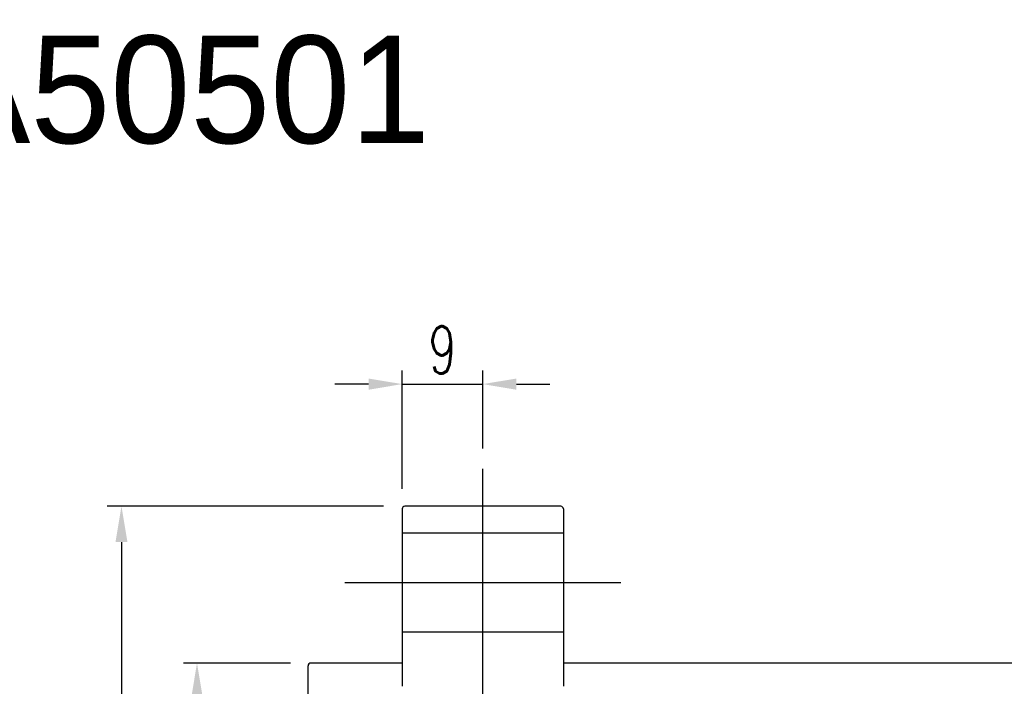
# Model space of a CAD drawing. Extents: x -381 to 2037, y -503 to 705.
# Tile 54 of 55: x -237 to -127, y 96 to 170. Entities that reach past the tile are written whole.
import ezdxf
from ezdxf.enums import TextEntityAlignment as Align
from ezdxf.lldxf.tags import DXFTag

# ---------------------------------------------------------------- set-up
doc = ezdxf.new("R2010")
doc.units = 0
doc.header["$LTSCALE"] = 2
doc.header["$MEASUREMENT"] = 0
for name, color, linetype in [('CHA', 7, 'Continuous'), ('CL', 1, 'CENTER'), ('HID', 2, 'DASHED'), ('OUT', 3, 'Continuous')]:
    doc.layers.add(name, color=color, linetype=linetype)
doc.styles.add('DIM-7', font='SIMPLEX.shx', dxfattribs={"width": 0.7, "bigfont": 'chineset.shx'})
doc.styles.add('T', font='txt')
tags = doc.linetypes.add('CENTER', pattern=[2, 1.25, -0.25, 0.25, -0.25]).pattern_tags.tags
tags[10:11] = [DXFTag(74, 4), DXFTag(75, 0), DXFTag(340, '0'), DXFTag(46, 0.0), DXFTag(50, 0.0), DXFTag(44, 0.0), DXFTag(45, 0.0)]
tags[8:9] = [DXFTag(74, 4), DXFTag(75, 0), DXFTag(340, '0'), DXFTag(46, 0.0), DXFTag(50, 0.0), DXFTag(44, 0.0), DXFTag(45, 0.0)]
tags[6:7] = [DXFTag(74, 4), DXFTag(75, 0), DXFTag(340, '0'), DXFTag(46, 0.0), DXFTag(50, 0.0), DXFTag(44, 0.0), DXFTag(45, 0.0)]
tags[4:5] = [DXFTag(74, 4), DXFTag(75, 0), DXFTag(340, '0'), DXFTag(46, 0.0), DXFTag(50, 0.0), DXFTag(44, 0.0), DXFTag(45, 0.0)]
tags = doc.linetypes.add('DASHED', pattern=[0.75, 0.5, -0.25]).pattern_tags.tags
tags[6:7] = [DXFTag(74, 4), DXFTag(75, 0), DXFTag(340, '0'), DXFTag(46, 0.0), DXFTag(50, 0.0), DXFTag(44, 0.0), DXFTag(45, 0.0)]
tags[4:5] = [DXFTag(74, 4), DXFTag(75, 0), DXFTag(340, '0'), DXFTag(46, 0.0), DXFTag(50, 0.0), DXFTag(44, 0.0), DXFTag(45, 0.0)]
doc.dimstyles.new('CNS', dxfattribs={"dimtxt": 3.5, "dimasz": 2.5, "dimexe": 1, "dimexo": 1.5, "dimgap": 0.09, "dimtad": 0, "dimdsep": 46, "dimtxsty": 'DIM-7', "dimcen": 0.09, "dimclrd": 1, "dimclre": 1, "dimclrt": 4, "dimadec": 0, "dimazin": 0, "dimtfac": 1, "dimtix": 1, "dimtmove": 2, "dimatfit": 3, "dimfxl": 0, "dimtvp": 0.971429, "dimtolj": 1, "dimarcsym": 0})

# ---------------------------------------------------------------- blocks, each defined once
blk = doc.blocks.new('*D11')
at = {"layer": 'CHA', "lineweight": -2, "transparency": 16777216}
for p, q in [((-206.66, 98.63), (-218.61, 98.63)), ((-217.11, 94.88), (-217.11, 27.38)), ((-206.66, 23.63), (-218.61, 23.63))]:
    blk.add_line(p, q, dxfattribs=at)
at = {"layer": 'CHA', "transparency": 16777216}
for points in [[(-217.73, 94.88), (-216.48, 94.88), (-217.11, 98.63)], [(-217.73, 27.38), (-216.48, 27.38), (-217.11, 23.63)]]:
    blk.add_solid(points, dxfattribs=at)
at = {"layer": 'DEFPOINTS', "color": 0, "transparency": 16777216}
for p in [(-204.41, 98.63), (-217.11, 23.63), (-204.41, 23.63)]:
    blk.add_point(p, dxfattribs=at)
at = {"layer": 'CHA', "transparency": 16777216, "insert": (-220.93, 61.13), "char_height": 5.25, "attachment_point": 5, "rotation": 90, "style": 'DIM-7'}
blk.add_mtext('\\A1;%%C75', dxfattribs=at)
blk = doc.blocks.new('*D12')
at = {"layer": 'CHA', "lineweight": -2, "transparency": 16777216}
for p, q in [((-194.21, 118.08), (-194.21, 131.25)), ((-185.21, 122.55), (-185.21, 131.25)), ((-197.96, 129.75), (-201.71, 129.75)), ((-194.21, 129.75), (-185.21, 129.75)), ((-181.46, 129.75), (-177.71, 129.75))]:
    blk.add_line(p, q, dxfattribs=at)
at = {"layer": 'CHA', "transparency": 16777216}
for points in [[(-197.96, 130.37), (-197.96, 129.12), (-194.21, 129.75)], [(-181.46, 130.37), (-181.46, 129.12), (-185.21, 129.75)]]:
    blk.add_solid(points, dxfattribs=at)
at = {"layer": 'DEFPOINTS', "color": 0, "transparency": 16777216}
for p in [(-185.21, 129.75), (-185.21, 120.3), (-194.21, 115.83)]:
    blk.add_point(p, dxfattribs=at)
at = {"layer": 'CHA', "transparency": 16777216, "insert": (-189.71, 133.57), "char_height": 5.25, "attachment_point": 5, "style": 'DIM-7'}
blk.add_mtext('\\A1;9', dxfattribs=at)
blk = doc.blocks.new('*D17')
at = {"lineweight": -2, "transparency": 16777216}
for p, q in [((-196.31, 116.13), (-227.14, 116.13)), ((-225.54, 112.13), (-225.54, 10.13)), ((-196.31, 6.13), (-227.14, 6.13))]:
    blk.add_line(p, q, dxfattribs=at)
at = {"transparency": 16777216}
for points in [[(-226.21, 112.13), (-224.87, 112.13), (-225.54, 116.13)], [(-226.21, 10.13), (-224.87, 10.13), (-225.54, 6.13)]]:
    blk.add_solid(points, dxfattribs=at)
at = {"layer": 'DEFPOINTS', "color": 0, "transparency": 16777216}
for p in [(-193.91, 116.13), (-225.54, 6.13), (-193.91, 6.13)]:
    blk.add_point(p, dxfattribs=at)
at = {"transparency": 16777216, "insert": (-229.62, 61.13), "char_height": 5.6, "attachment_point": 5, "rotation": 90, "style": 'DIM-7'}
blk.add_mtext('\\A1;%%C110', dxfattribs=at)

msp = doc.modelspace()

# ---------------------------------------------------------------- linework, layer by layer
at = {"layer": 'CL', "color": 0, "ltscale": 3}
for p, q in [((-185.209, 92.87), (-185.209, 120.305)), ((-200.621, 107.627), (-169.796, 107.627))]:
    msp.add_line(p, q, dxfattribs=at)
at = {"layer": 'HID', "color": 0, "ltscale": 2.154286}
for p, q in [((-176.209, 113.127), (-194.209, 113.127)), ((-194.209, 102.127), (-176.209, 102.127))]:
    msp.add_line(p, q, dxfattribs=at)
at = {"layer": 'OUT', "color": 0}
for p, q in [((-194.209, 115.827), (-194.209, 96.037)), ((-176.509, 116.127), (-193.909, 116.127)), ((-176.209, 115.827), (-176.209, 96.037)), ((-204.709, 23.927), (-204.709, 98.327)), ((-194.209, 98.627), (-204.409, 98.627)), ((-38.009, 98.627), (-176.209, 98.627))]:
    msp.add_line(p, q, dxfattribs=at)
for centre, start, end in [((-193.909, 115.827), 90, 180), ((-176.509, 115.827), 0, 90), ((-204.409, 98.327), 90, 180)]:
    msp.add_arc(centre, 0.3, start, end, dxfattribs=at)

# ---------------------------------------------------------------- texts
at = {"layer": 'CHA', "color": 0, "style": 'T'}
msp.add_text('SFA50501', height=12, dxfattribs=at).set_placement((-228.997, 162.633), align=Align.MIDDLE)

# ---------------------------------------------------------------- dimensions: what is measured, and where the dimension line sits
at = {"color": 0}
dim = msp.add_linear_dim(base=(-225.539, 6.127), p1=(-193.909, 116.127), p2=(-193.909, 6.127), angle=90, text='%%C<>', dimstyle='CNS', override={"dimscale": 1.6, "dimgap": 0.8, "dimtad": 1, "dimclrd": 256, "dimclre": 256, "dimclrt": 256, "dimtix": 0, "dimtmove": 0}, dxfattribs=at)
dim.commit()
dim.dimension.update_dxf_attribs({"geometry": '*D17', "text_midpoint": (-229.619, 61.127)})
at = {"layer": 'CHA', "color": 0}
dim = msp.add_linear_dim(base=(-185.209, 129.747), p1=(-194.209, 115.827), p2=(-185.209, 120.305), dimstyle='CNS', override={"dimscale": 1.5, "dimgap": 0.8, "dimtad": 1, "dimclrd": 256, "dimclre": 256, "dimclrt": 256, "dimtix": 0, "dimtmove": 0}, dxfattribs=at)
dim.commit()
dim.dimension.update_dxf_attribs({"geometry": '*D12', "text_midpoint": (-189.709, 133.572)})
dim = msp.add_linear_dim(base=(-217.109, 23.627), p1=(-204.409, 98.627), p2=(-204.409, 23.627), angle=90, text='%%C<>', dimstyle='CNS', override={"dimscale": 1.5, "dimgap": 0.8, "dimtad": 1, "dimclrd": 256, "dimclre": 256, "dimclrt": 256, "dimtix": 0, "dimtmove": 0}, dxfattribs=at)
dim.commit()
dim.dimension.update_dxf_attribs({"geometry": '*D11', "text_midpoint": (-220.934, 61.127)})

doc.saveas('drawing.dxf')
